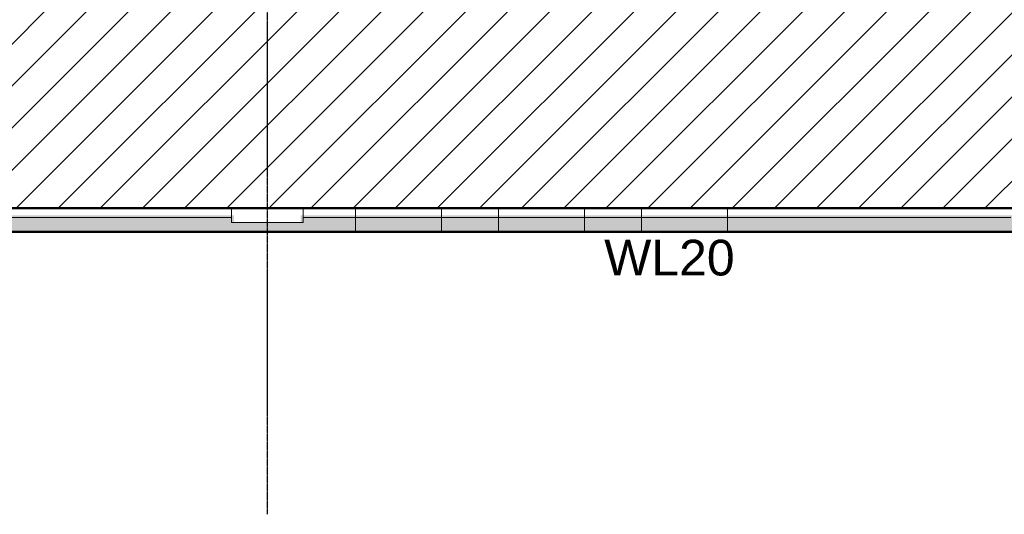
# Model space of a CAD drawing. Header units: inches. Extents: x -4126 to -1814, y 9773 to 12338.
# Tile 27 of 113: x -2931 to -2518, y 9773 to 9980. Entities that reach past the tile are written whole.
import ezdxf

# ---------------------------------------------------------------- set-up
doc = ezdxf.new("R2010")
doc.units = ezdxf.units.IN
doc.header["$MEASUREMENT"] = 0
doc.linetypes.add('Grid Line 1_2_', pattern=[0.875, 0.5, -0.125, 0.125, -0.125])
doc.layers.add('LOAD_HATCH', color=8, linetype='Continuous')
doc.layers.add('loads', color=1, linetype='Continuous')
doc.layers.add('S-FNDN', color=32, linetype='Continuous', lineweight=13)
doc.layers.add('S-GRID', color=1, linetype='Continuous', lineweight=9)
doc.styles.add('Arial', font='Arial.ttf', dxfattribs={"height": 18})

msp = doc.modelspace()

# ---------------------------------------------------------------- hatches: boundary and pattern name
at = {"layer": 'LOAD_HATCH'}
h = msp.add_hatch(dxfattribs=at)
h.set_pattern_fill('ANSI31', color=256, scale=100, style=0)
h.paths.add_polyline_path([(-3819.324, 9901.189), (-3819.324, 10010.089), (-2098.262, 10010.089), (-2098.262, 10821.489), (-3401.049, 10821.489), (-3400.049, 11277.289), (-2098.262, 11277.289), (-2098.262, 12077.189), (-1943.324, 12077.189), (-1943.324, 9901.189)])
at = {"layer": 'S-FNDN', "transparency": 33554483}
h = msp.add_hatch(color=256, dxfattribs=at)
h.paths.add_polyline_path([(-2181.032, 9891.189), (-1953.324, 9891.189), (-1953.324, 9897.189), (-2159.324, 9897.189), (-2159.324, 9895.205), (-2187.324, 9895.205), (-2187.324, 9898.189), (-2486.324, 9898.189), (-2486.324, 9895.205), (-2514.324, 9895.205), (-2514.324, 9898.189), (-2634.324, 9898.189), (-2634.324, 9891.189), (-2451.168, 9891.189)], flags=0)
h.paths.add_polyline_path([(-3141.111, 9891.189), (-2790.324, 9891.189), (-2790.324, 9898.189), (-2813.324, 9898.189), (-2813.324, 9895.205), (-2841.324, 9895.205), (-2841.324, 9898.189), (-3140.324, 9898.189), (-3140.324, 9895.205), (-3168.324, 9895.205), (-3168.324, 9898.189), (-3467.324, 9898.189), (-3467.324, 9895.205), (-3495.324, 9895.205), (-3495.324, 9897.189), (-3823.324, 9897.189), (-3823.324, 9901.189), (-3829.324, 9901.189), (-3829.324, 9891.189), (-3167.536, 9891.189)], flags=0)
h.paths.add_polyline_path([(-2754.324, 9891.189), (-2730.324, 9891.189), (-2730.324, 9898.189), (-2754.324, 9898.189), (-2754.324, 9895.205)], flags=0)
h.paths.add_polyline_path([(-2694.324, 9891.189), (-2670.324, 9891.189), (-2670.324, 9898.189), (-2694.324, 9898.189), (-2694.324, 9895.16)], flags=0)
at = {"layer": 'S-FNDN', "lineweight": 5, "transparency": 33554483}
for points in [[(-2790.324, 9891.189), (-2754.324, 9891.189), (-2754.324, 9898.189), (-2790.324, 9898.189), (-2790.324, 9895.205)], [(-2721.304, 9891.189), (-2694.324, 9891.189), (-2694.324, 9898.189), (-2730.324, 9898.189), (-2730.324, 9891.189)], [(-2670.324, 9891.189), (-2634.324, 9891.189), (-2634.324, 9898.189), (-2670.324, 9898.189), (-2670.324, 9895.032)]]:
    msp.add_hatch(color=256, dxfattribs=at).paths.add_polyline_path(points, flags=0)

# ---------------------------------------------------------------- linework, layer by layer
at = {"layer": 'LOAD_HATCH'}
msp.add_lwpolyline([(-3400.049, 11277.289), (-2098.262, 11277.289), (-2098.262, 12077.189), (-1943.324, 12077.189), (-1943.324, 9901.189), (-3819.324, 9901.189), (-3819.324, 10010.089), (-2098.262, 10010.089), (-2098.262, 10821.489), (-3401.049, 10821.489)], close=True, dxfattribs=at)
at = {"layer": 'S-FNDN', "lineweight": 50}
for p, q in [((-3819.324, 9901.189), (-1953.324, 9901.189)), ((-1943.324, 9891.189), (-3829.324, 9891.189))]:
    msp.add_line(p, q, dxfattribs=at)
at = {"layer": 'S-FNDN'}
for p, q in [((-2842.324, 9901.189), (-2842.324, 9895.189)), ((-2812.324, 9901.189), (-2812.324, 9895.189)), ((-2790.324, 9891.189), (-2790.324, 9901.189)), ((-2754.324, 9901.189), (-2754.324, 9891.189)), ((-2730.324, 9891.189), (-2730.324, 9901.189)), ((-2694.324, 9901.189), (-2694.324, 9891.189)), ((-2670.324, 9891.189), (-2670.324, 9901.189)), ((-2634.324, 9901.189), (-2634.324, 9891.189)), ((-2842.324, 9897.189), (-3139.324, 9897.189)), ((-2694.324, 9897.189), (-2812.324, 9897.189)), ((-2515.324, 9897.189), (-2694.324, 9897.189)), ((-2812.324, 9895.189), (-2842.324, 9895.189))]:
    msp.add_line(p, q, dxfattribs=at)
at = {"layer": 'S-GRID', "linetype": 'Grid Line 1_2_', "lineweight": 30}
msp.add_line((-2827.324, 9772.61), (-2827.324, 12288.555), dxfattribs=at)

# ---------------------------------------------------------------- texts
at = {"layer": 'loads', "insert": (-2686, 9887.884), "char_height": 15, "width": 29.92125, "attachment_point": 1, "style": 'Arial'}
msp.add_mtext('WL20', dxfattribs=at)

doc.saveas('drawing.dxf')
